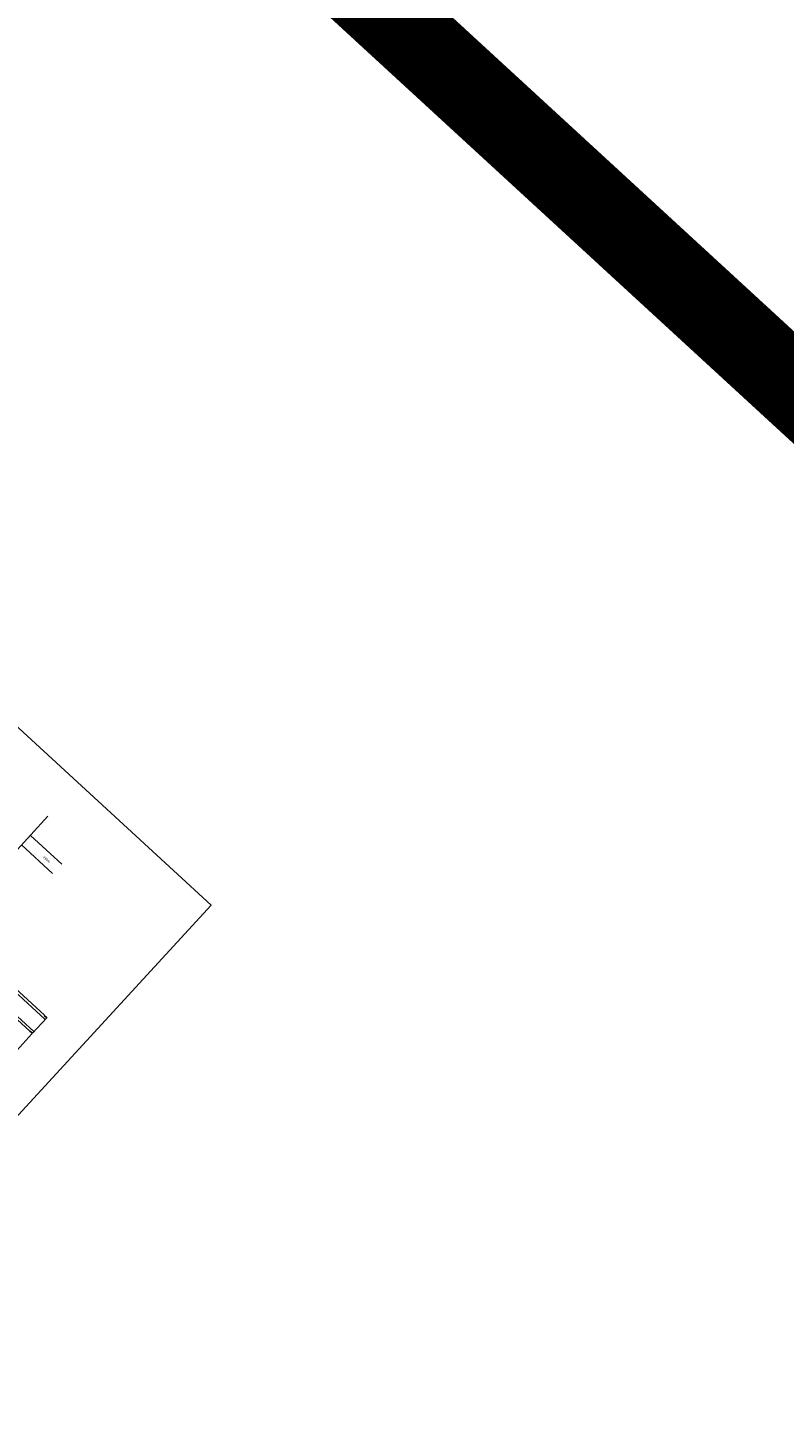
# Model space of a CAD drawing. Header units: metres. Extents: x 111546 to 149831, y 498798 to 507863.
# Tile 146 of 256: x 113108 to 113126, y 500838 to 500871. Entities that reach past the tile are written whole.
import ezdxf

# ---------------------------------------------------------------- set-up
doc = ezdxf.new("R2010")
doc.units = ezdxf.units.M
doc.layers.add('0-hulplijn', color=6, linetype='Continuous', plot=False)
doc.layers.add('7-nw-details', color=2, linetype='Continuous')
doc.layers.add('temp', color=7, linetype='Continuous')
doc.styles.add('Stempel', font='arial.ttf')
doc.styles.add('Zaanstad', font='ARIALN.TTF')
doc.dimstyles.new('1-20', dxfattribs={"dimtxt": 0.04, "dimasz": 0.04, "dimexe": 0.02, "dimexo": 0.02, "dimgap": 0.01, "dimtad": 1, "dimzin": 0, "dimdsep": 46, "dimtxsty": 'Zaanstad', "dimcen": 0, "dimclrd": 256, "dimclre": 256, "dimclrt": 256, "dimadec": 0, "dimazin": 0, "dimtfac": 1, "dimtofl": 0, "dimtmove": 0, "dimatfit": 3, "dimfxl": 1, "dimtfill": 1, "dimtolj": 1, "dimtzin": 0, "dimlwd": -1, "dimlwe": -1, "dimarcsym": 0})

# ---------------------------------------------------------------- blocks, each defined once
blk = doc.blocks.new('*D680')
at = {"layer": '7-nw-details', "transparency": 16777216}
for p, q in [((113107.712, 500847.056), (113107.346, 500846.658)), ((113107.017, 500847.007), (113106.993, 500846.982)), ((113107.036, 500846.97), (113107.33, 500846.7))]:
    blk.add_line(p, q, dxfattribs=at)
for points in [[(113107.041, 500846.974), (113107.032, 500846.965), (113107.007, 500846.997)], [(113107.334, 500846.705), (113107.325, 500846.695), (113107.359, 500846.673)]]:
    blk.add_solid(points, dxfattribs=at)
at = {"layer": 'Defpoints', "color": 0, "transparency": 16777216}
blk.add_point((113107.725, 500847.071), dxfattribs=at)
at = {"layer": '7-nw-details', "transparency": 16777216, "insert": (113107.204, 500846.857), "char_height": 0.04, "attachment_point": 5, "rotation": 317.4144, "style": 'Zaanstad', "bg_fill": 3, "box_fill_scale": 1.1, "bg_fill_color": 9, "bg_fill_true_color": 13158600, "bg_fill_transparency": 0}
blk.add_mtext('\\A1;0.48m', dxfattribs=at)
at = {"layer": 'Defpoints', "color": 0, "transparency": 16777216}
for p in [(113107.03, 500847.022), (113107.359, 500846.673)]:
    blk.add_point(p, dxfattribs=at)
blk = doc.blocks.new('buis400')
at = {"layer": '7-nw-details'}
for p, q in [((2.51, 0.2), (0.11, 0.2)), ((2.51, -0.2), (0.11, -0.2))]:
    blk.add_line(p, q, dxfattribs=at)
blk.add_lwpolyline([(2.51, -0.255), (2.43, -0.255), (2.43, -0.263), (0.23, -0.263), (0.12, -0.323), (0, -0.323), (0, 0.323), (0.12, 0.323), (0.23, 0.263), (2.43, 0.263), (2.43, 0.255), (2.51, 0.255)], close=True, dxfattribs=at)
blk.add_lwpolyline([(0, 0.263), (0.11, 0.263), (0.11, -0.263), (0, -0.263)], dxfattribs=at)

msp = doc.modelspace()

# ---------------------------------------------------------------- linework, layer by layer
at = {"layer": '0-hulplijn', "ltscale": 0.01, "const_width": 2}
msp.add_lwpolyline([(113037.6378, 500943.9122), (113177.6508, 500815.2285), (113101.3532, 500732.2137), (112961.3402, 500860.8974)], close=True, dxfattribs=at)
at = {"layer": '7-nw-details'}
for p, q in [((113108.1003, 500852.3004), (113106.8507, 500850.9408)), ((113107.6773, 500851.8402), (113108.4369, 500851.142)), ((113107.4624, 500851.6098), (113108.2082, 500850.9243))]:
    msp.add_line(p, q, dxfattribs=at)

# ---------------------------------------------------------------- texts
at = {"layer": '0-hulplijn', "ltscale": 0.01, "insert": (113068.4754, 500974.5479, 0), "char_height": 31.10468, "attachment_point": 1, "rotation": 317.58453, "style": 'Stempel'}
msp.add_mtext_dynamic_manual_height_columns('Details', width=145.978115, gutter_width=4860.1057, heights=[0], dxfattribs=at)
at = {"layer": '7-nw-details', "style": 'Zaanstad'}
msp.add_text('(HWA)', height=0.05, rotation=317.41437, dxfattribs=at).set_placement((113107.9772, 500851.3099))

# ---------------------------------------------------------------- next in the draw order: dimensions: what is measured, and where the dimension line sits
at = {"layer": '7-nw-details'}
dim = msp.add_linear_dim(base=(113107.3592, 500846.6729), p1=(113107.0304, 500847.0221), p2=(113107.7251, 500847.0711), angle=317.41437, text='<>m', dimstyle='1-20', dxfattribs=at)
dim.commit()
dim.dimension.update_dxf_attribs({"geometry": '*D680', "text_midpoint": (113107.2037, 500846.8572)})

# ---------------------------------------------------------------- next in the draw order: linework, layer by layer
at = {"layer": 'temp', "color": 2, "ltscale": 0.02}
msp.add_lwpolyline([(113084.3883, 500853.775), (113097.8584, 500841.3949), (113099.6102, 500843.3009), (113102.9265, 500840.253), (113112.0334, 500850.1616), (113095.2905, 500865.5498), (113084.4318, 500853.7351)], dxfattribs=at)

# ---------------------------------------------------------------- next in the draw order: block references
at = {"layer": '7-nw-details', "rotation": 317.4143730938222}
msp.add_blockref('buis400', (113106.0485, 500848.9562), dxfattribs=at)

doc.saveas('drawing.dxf')
